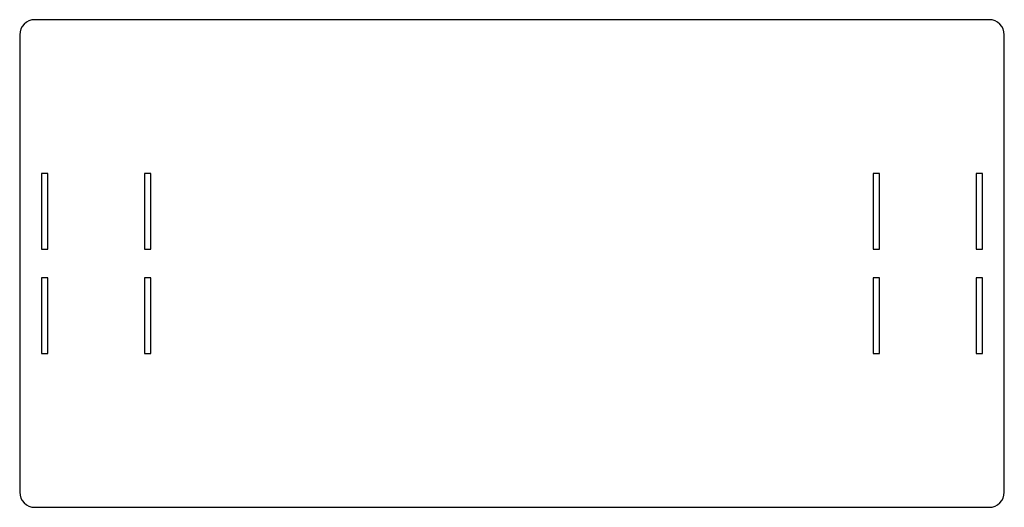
# Model space of a CAD drawing. Header units: millimetres. Extents: x -325 to 325, y -161 to 161.
import ezdxf

# ---------------------------------------------------------------- set-up
doc = ezdxf.new("R2010")
doc.units = ezdxf.units.MM

msp = doc.modelspace()

# ---------------------------------------------------------------- linework, layer by layer
at = {"color": 7, "linetype": 'Continuous', "lineweight": 25}
for p, q in [((315, 161), (-315, 161)), ((-325, 151), (-325, -151)), ((325, -151), (325, 151)), ((-306.5, 59.5), (-310.5, 59.5)), ((-310.5, 59.5), (-310.5, 9.5)), ((-306.5, 9.5), (-306.5, 59.5)), ((-238.5, 59.5), (-242.5, 59.5)), ((-242.5, 59.5), (-242.5, 9.5)), ((-238.5, 9.5), (-238.5, 59.5)), ((242.5, 59.5), (238.5, 59.5)), ((238.5, 59.5), (238.5, 9.5)), ((242.5, 9.5), (242.5, 59.5)), ((310.5, 59.5), (306.5, 59.5)), ((306.5, 59.5), (306.5, 9.5)), ((310.5, 9.5), (310.5, 59.5)), ((-310.5, 9.5), (-306.5, 9.5)), ((-242.5, 9.5), (-238.5, 9.5)), ((238.5, 9.5), (242.5, 9.5)), ((306.5, 9.5), (310.5, 9.5)), ((-306.5, -9.5), (-310.5, -9.5)), ((-310.5, -9.5), (-310.5, -59.5)), ((-306.5, -59.5), (-306.5, -9.5)), ((-242.5, -9.5), (-242.5, -59.5)), ((-238.5, -9.5), (-242.5, -9.5)), ((-238.5, -59.5), (-238.5, -9.5)), ((242.5, -9.5), (238.5, -9.5)), ((238.5, -9.5), (238.5, -59.5)), ((242.5, -59.5), (242.5, -9.5)), ((306.5, -9.5), (306.5, -59.5)), ((310.5, -9.5), (306.5, -9.5)), ((310.5, -59.5), (310.5, -9.5)), ((-310.5, -59.5), (-306.5, -59.5)), ((-242.5, -59.5), (-238.5, -59.5)), ((238.5, -59.5), (242.5, -59.5)), ((306.5, -59.5), (310.5, -59.5)), ((-315, -161), (315, -161))]:
    msp.add_line(p, q, dxfattribs=at)
for centre, start, end in [((-315, 151), 90, 180), ((315, 151), 0, 90), ((-315, -151), 180, 270), ((315, -151), 270, 0)]:
    msp.add_arc(centre, 10, start, end, dxfattribs=at)

doc.saveas('drawing.dxf')
